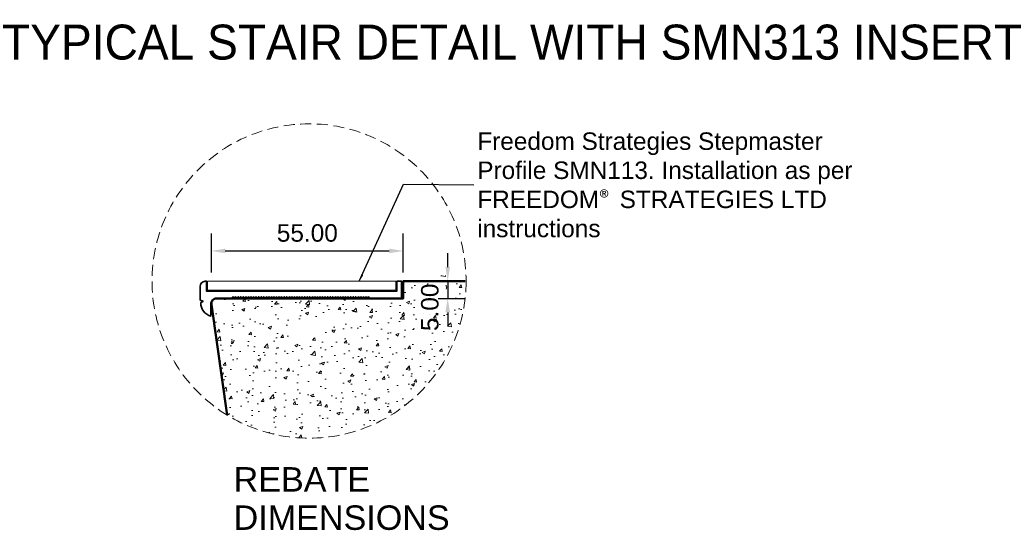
# Model space of a CAD drawing. Header units: millimetres. Extents: x -347 to 646, y -989 to 80.
# Tile 3 of 4: x -55 to 227, y -66 to 80. Entities that reach past the tile are written whole.
import ezdxf

# ---------------------------------------------------------------- set-up
doc = ezdxf.new("R2010")
doc.units = ezdxf.units.MM
doc.linetypes.add('HIDDEN2', pattern=[4.7625, 3.175, -1.5875])
for name, color, linetype, lineweight in [('FS-DETAIL', 3, 'Continuous', 35), ('FS-DETAIL-HATCH', 253, 'Continuous', 13), ('FS-DETAIL-THICK', 2, 'Continuous', 50), ('FS-DETAIL-THIN', 8, 'Continuous', 18), ('FS-DIM', 14, 'Continuous', 15), ('FS-TEXT', 7, 'Continuous', 25)]:
    doc.layers.add(name, color=color, linetype=linetype, lineweight=lineweight)
doc.styles.add('Arial', font='arial.ttf', dxfattribs={"height": 2.5})
doc.dimstyles.new('Diagonal_2.5mm Arial', dxfattribs={"dimtxt": 2.5, "dimasz": 2, "dimexe": 2.5, "dimexo": 5, "dimgap": 1, "dimtad": 0, "dimdec": 0, "dimzin": 0, "dimdsep": 46, "dimtxsty": 'Arial', "dimcen": 2, "dimdle": 4, "dimclrd": 256, "dimclre": 256, "dimclrt": 50, "dimaunit": 1, "dimadec": 0, "dimazin": 0, "dimtfac": 1, "dimtdec": 0, "dimtix": 1, "dimtmove": 2, "dimatfit": 3, "dimfxl": 1, "dimtvp": 1, "dimtolj": 1, "dimtzin": 0, "dimarcsym": 0})
doc.dimstyles.new('Diagonal_2.5mm Arial$7', dxfattribs={"dimtxt": 2.5, "dimasz": 2, "dimexe": 2.5, "dimexo": 5, "dimgap": 1, "dimtad": 0, "dimdec": 0, "dimzin": 0, "dimdsep": 46, "dimtxsty": 'Arial', "dimcen": 2, "dimdle": 4, "dimclrd": 1, "dimclre": 256, "dimclrt": 7, "dimaunit": 1, "dimadec": 0, "dimazin": 0, "dimtfac": 1, "dimtdec": 0, "dimtix": 1, "dimtmove": 2, "dimatfit": 3, "dimfxl": 1, "dimtvp": 1, "dimtolj": 1, "dimtzin": 0, "dimarcsym": 0})

# ---------------------------------------------------------------- blocks, each defined once
blk = doc.blocks.new('*D1')
at = {"layer": 'Defpoints', "color": 0, "transparency": 16777216}
for p in [(55.11, 5), (55.11, 0), (67.84, 0)]:
    blk.add_point(p, dxfattribs=at)
at = {"layer": 'FS-DIM', "lineweight": -2, "transparency": 16777216}
for p, q in [((67.84, 9), (67.84, 13)), ((65.11, 5), (72.84, 5)), ((67.84, 5), (67.84, 0)), ((65.11, 0), (72.84, 0)), ((67.84, -4), (67.84, -8))]:
    blk.add_line(p, q, dxfattribs=at)
at = {"layer": 'FS-DIM', "transparency": 16777216}
for points in [[(67.18, 9), (68.51, 9), (67.84, 5)], [(67.18, -4), (68.51, -4), (67.84, 0)]]:
    blk.add_solid(points, dxfattribs=at)
at = {"layer": 'FS-DIM', "color": 50, "transparency": 16777216, "insert": (62.74, -2.53), "char_height": 5, "attachment_point": 5, "rotation": 90, "style": 'Arial'}
blk.add_mtext('\\A1;5.00', dxfattribs=at)
blk = doc.blocks.new('*D0')
at = {"layer": 'Defpoints', "color": 0, "transparency": 16777216}
for p in [(55.11, 13.61), (0.11, -2.59), (55.11, -2.56)]:
    blk.add_point(p, dxfattribs=at)
at = {"layer": 'FS-DIM', "lineweight": -2, "transparency": 16777216}
for p, q in [((0.11, 7.41), (0.11, 18.61)), ((55.11, 7.44), (55.11, 18.61)), ((4.11, 13.61), (51.11, 13.61))]:
    blk.add_line(p, q, dxfattribs=at)
at = {"layer": 'FS-DIM', "transparency": 16777216}
for points in [[(4.11, 14.28), (4.11, 12.95), (0.11, 13.61)], [(51.11, 14.28), (51.11, 12.95), (55.11, 13.61)]]:
    blk.add_solid(points, dxfattribs=at)
at = {"layer": 'FS-DIM', "color": 50, "transparency": 16777216, "insert": (27.61, 18.72), "char_height": 5, "attachment_point": 5, "style": 'Arial'}
blk.add_mtext('\\A1;55.00', dxfattribs=at)
blk = doc.blocks.new('FS_SMN313')
at = {"layer": 'FS-DETAIL'}
blk.add_lwpolyline([(45.54, 0), (45.18, 0.48), (44.81, 0), (44.44, 0.48), (44.08, 0), (43.71, 0.48), (43.35, 0), (42.98, 0.48), (42.61, 0), (42.25, 0.48), (41.88, 0), (41.51, 0.48), (41.15, 0), (40.78, 0.48), (40.41, 0), (40.05, 0.48), (39.68, 0), (39.31, 0.48), (38.95, 0), (38.58, 0.48), (38.22, 0), (37.85, 0.48), (37.48, 0), (37.12, 0.48), (36.75, 0), (36.38, 0.48), (36.02, 0), (35.65, 0.48), (35.28, 0), (34.92, 0.48), (34.55, 0), (34.19, 0.48), (33.82, 0), (33.45, 0.48), (33.09, 0), (32.72, 0.48), (32.35, 0), (31.99, 0.48), (31.62, 0), (31.25, 0.48), (30.89, 0), (30.52, 0.48), (30.15, 0), (29.79, 0.48), (29.42, 0), (29.06, 0.48), (28.69, 0), (28.32, 0.48), (27.96, 0), (27.59, 0.48), (27.22, 0), (26.86, 0.48), (26.49, 0), (26.12, 0.48), (25.76, 0), (25.39, 0.48), (25.03, 0), (24.66, 0.48), (24.29, 0), (23.93, 0.48), (23.56, 0), (23.19, 0.48), (22.83, 0), (22.46, 0.48), (22.09, 0), (21.73, 0.48), (21.36, 0), (20.99, 0.48), (20.63, 0), (20.26, 0.48), (19.9, 0), (19.53, 0.48), (19.16, 0), (18.8, 0.48), (18.43, 0), (18.06, 0.48), (17.7, 0), (17.33, 0.48), (16.96, 0), (16.6, 0.48), (16.23, 0), (15.87, 0.48), (15.5, 0), (15.13, 0.48), (14.77, 0), (14.4, 0.48), (14.03, 0), (13.67, 0.48), (13.3, 0), (12.93, 0.48), (12.57, 0), (12.2, 0.48), (11.83, 0), (11.47, 0.48), (11.1, 0), (10.74, 0.48), (10.37, 0), (10, 0.48), (9.64, 0), (9.27, 0.48), (8.9, 0), (8.54, 0.48), (8.17, 0), (7.8, 0.48), (7.44, 0), (7.07, 0.48), (6.71, 0), (6.34, 0.48), (5.97, 0), (1.21, 0, 0.284405), (0, -1.35), (0, -5.06, -0.348456), (-2.94, -1.21), (-2.27, -0.79), (-3.09, -0.47), (-3.09, 3.43, -0.395774), (-1.67, 4.94), (-1.24, 4.94), (-1.24, 2.06), (53.26, 2.06), (53.26, 4.94), (54.61, 4.94), (54.61, 0), (45.54, 0)], format="xyb", dxfattribs=at)
at = {"layer": 'FS-DETAIL-THIN'}
blk.add_lwpolyline([(-0.99, 2.37), (-0.99, 4.97), (53.01, 4.97), (53.01, 2.37)], close=True, dxfattribs=at)

msp = doc.modelspace()

# ---------------------------------------------------------------- hatches: boundary and pattern name
at = {"layer": 'FS-DETAIL-HATCH'}
h = msp.add_hatch(dxfattribs=at)
h.set_pattern_fill('AR-CONC', color=256, scale=0.05)
h.paths.add_polyline_path([(67.384, -1.513), (67.384, 6.535), (62.232, 6.535), (62.232, -1.513)])
h.paths.add_polyline_path([(22.379, -11.306), (32.369, -11.306), (32.369, -6.154), (22.379, -6.154)], flags=16)
edge = h.paths.add_edge_path()
edge.add_arc((28.115, 5), 45, 238.58862, 356.81526)
edge.add_arc((28.115, 0), 45, 3.18474, 6.37937)
edge.add_line((72.837, 5), (55.111, 5))
edge.add_line((55.111, 5), (55.111, 0))
edge.add_line((55.111, 0), (44.811, 0))
edge.add_line((44.811, 0), (44.811, 0))
edge.add_line((44.811, 0), (44.078, 0))
edge.add_line((44.078, 0), (1.62, 0))
edge.add_arc((1.62, -1.5), 1.5, 89.99995, 188.1301)
edge.add_line((0.135, -1.712), (4.662, -33.405))

# ---------------------------------------------------------------- linework, layer by layer
at = {"layer": 'FS-DETAIL-THICK'}
msp.add_lwpolyline([(4.662, -33.405), (0.135, -1.712, -0.456412), (1.62, 0), (55.111, 0), (55.111, 5), (72.837, 5)], format="xyb", dxfattribs=at)
at = {"layer": 'FS-DETAIL-THIN', "linetype": 'HIDDEN2'}
msp.add_circle((28.115, 5), 45, dxfattribs=at)

# ---------------------------------------------------------------- block references
msp.add_blockref('FS_SMN313', (0, 0))

# ---------------------------------------------------------------- texts
at = {"layer": 'FS-TEXT', "color": 7, "line_spacing_factor": 0.938532, "style": 'Arial', "bg_fill": 3, "box_fill_scale": 1.25, "bg_fill_color": 0, "bg_fill_transparency": 0}
for s, insert, char_height, width, attachment_point in [('TYPICAL STAIR DETAIL WITH SMN313 INSERT', (86.27, 73.335), 10, 307.85212, 5), ('REBATE \\PDIMENSIONS', (6.483, -48.293), 7, 67.32485, 1)]:
    msp.add_mtext(s, dxfattribs=dict(at, insert=insert, char_height=char_height, width=width, attachment_point=attachment_point))
at = {"layer": 'FS-TEXT', "color": 7, "insert": (76.314, 32.507), "char_height": 5, "width": 114.85268, "attachment_point": 4, "style": 'Arial'}
msp.add_mtext('Freedom Strategies Stepmaster Profile SMN113. Installation as per FREEDOM{\\fCalibri|b0|i0|c0|p34;\\C256;®} STRATEGIES LTD instructions', dxfattribs=at)

# ---------------------------------------------------------------- dimensions: what is measured, and where the dimension line sits
at = {"layer": 'FS-DIM'}
dim = msp.add_linear_dim(base=(55.111, 13.612), p1=(0.115, -2.592), p2=(55.111, -2.561), dimstyle='Diagonal_2.5mm Arial', override={"dimdec": 2}, dxfattribs=at)
dim.commit()
dim.dimension.update_dxf_attribs({"geometry": '*D0', "text_midpoint": (27.613, 18.718)})
dim = msp.add_linear_dim(base=(67.843, 0), p1=(55.111, 5), p2=(55.111, 0), angle=90, dimstyle='Diagonal_2.5mm Arial', override={"dimdec": 2}, dxfattribs=at)
dim.commit()
dim.dimension.update_dxf_attribs({"geometry": '*D1', "text_midpoint": (62.737, -2.529), "dimtype": 160})

# ---------------------------------------------------------------- leaders
at = {"layer": 'FS-TEXT', "annotation_type": 0, "has_hookline": 1, "hookline_direction": 0, "text_width": 107.101}
msp.add_leader([(42.518, 4.956), (55.164, 32.757), (75.314, 32.507)], dimstyle='Diagonal_2.5mm Arial$7', override={"dimscale": 0}, dxfattribs=at)

doc.saveas('drawing.dxf')
